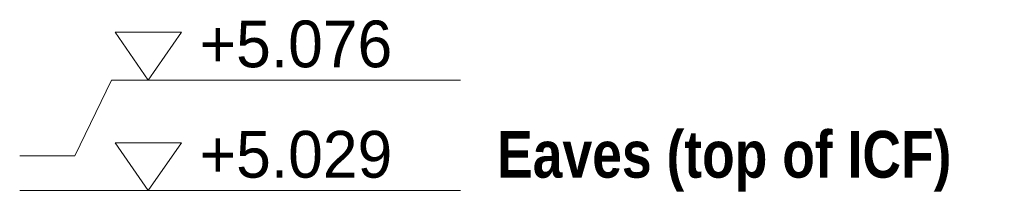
# Model space of a CAD drawing. Header units: millimetres. Extents: x -2478 to 11372, y -3800 to 9267.
# Tile 27 of 27: x 8949 to 10289, y 5027 to 5261. Entities that reach past the tile are written whole.
import ezdxf

# ---------------------------------------------------------------- set-up
doc = ezdxf.new("R2010")
doc.units = ezdxf.units.MM
for name, color, linetype in [('LINE-INK', 7, 'Continuous'), ('TEXT-INK', 7, 'Continuous'), ('TEXT-STEEL', 7, 'Continuous')]:
    doc.layers.add(name, color=color, linetype=linetype)
doc.styles.add('OpenSansCondensed-Bold', font='OpenSansCondensed-Bold.ttf')

msp = doc.modelspace()

# ---------------------------------------------------------------- linework, layer by layer
at = {"layer": 'LINE-INK', "lineweight": 5}
for p, q in [((9024, 5076), (9074, 5179)), ((9074, 5179), (9548.8, 5179)), ((8949, 5076), (9024, 5076)), ((8949, 5029), (9024, 5029)), ((9024, 5029), (9074, 5029)), ((9074, 5029), (9548.8, 5029))]:
    msp.add_line(p, q, dxfattribs=at)
for points in [[(9124, 5179), (9079, 5244), (9169, 5244)], [(9124, 5029), (9079, 5094), (9169, 5094)]]:
    msp.add_lwpolyline(points, close=True, dxfattribs=at)

# ---------------------------------------------------------------- texts
at = {"layer": 'TEXT-INK'}
for s, p in [('+5.076', (9194, 5196.5)), ('+5.029', (9194, 5046.5))]:
    msp.add_text(s, height=63.5, dxfattribs=at).set_placement(p)
at = {"layer": 'TEXT-STEEL', "style": 'OpenSansCondensed-Bold'}
msp.add_text('Eaves (top of ICF)', height=63.5, dxfattribs=at).set_placement((9598.8, 5046.5))

doc.saveas('drawing.dxf')
